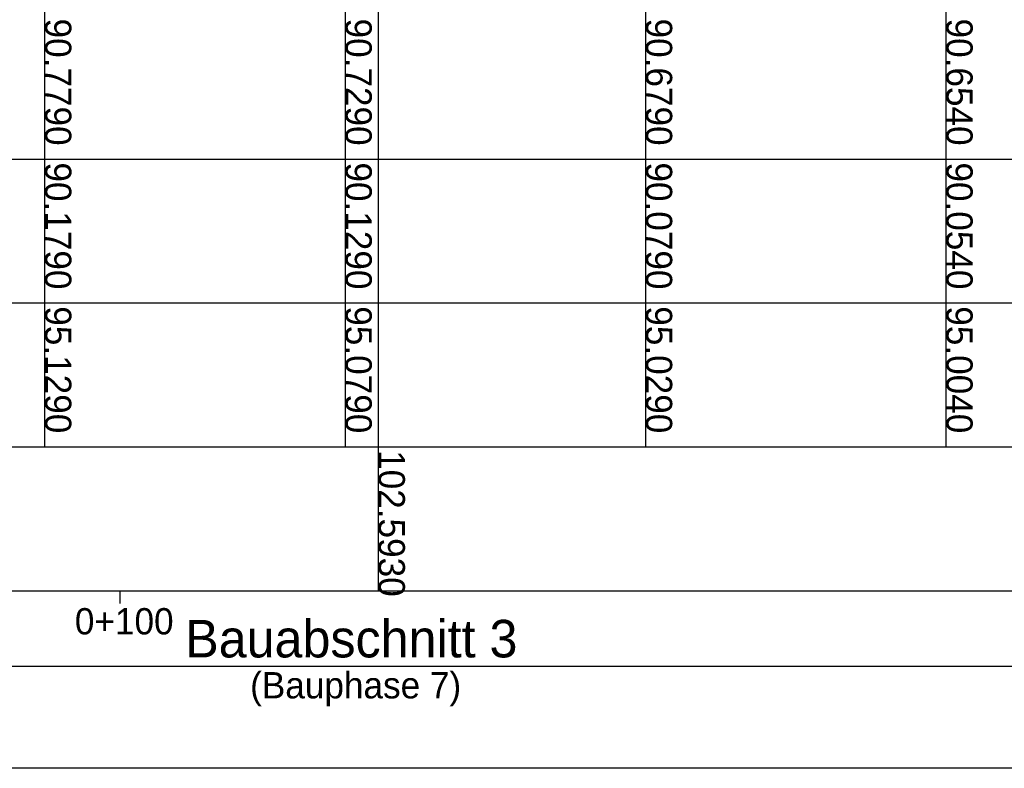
# Model space of a CAD drawing. Header units: metres. Extents: x 3458045 to 3462392, y 5482308 to 5484762.
# Tile 225 of 256: x 3460100 to 3460132, y 5483955 to 5483980. Entities that reach past the tile are written whole.
import ezdxf

# ---------------------------------------------------------------- set-up
doc = ezdxf.new("R2010")
doc.units = ezdxf.units.M
for name, color, linetype, lineweight in [('SP_Höhenplan-Beschriftung-Linien', 2, 'CONTINUOUS', 25), ('SP_Höhenplan-Beschriftung-Linien-Bestandsgelände', 7, 'CONTINUOUS', 25), ('SP_Höhenplan-Beschriftung-Text', 2, 'CONTINUOUS', 25)]:
    doc.layers.add(name, color=color, linetype=linetype, lineweight=lineweight)
doc.layers.add('SP_LAYOUT', color=50, linetype='CONTINUOUS', plot=False)
doc.layers.add('SP_VERM-VA-B44', color=150, linetype='CONTINUOUS')
doc.styles.add('K_ISOCP', font='k_isocp.shx')

msp = doc.modelspace()

# ---------------------------------------------------------------- linework, layer by layer
at = {"layer": 'SP_Höhenplan-Beschriftung-Linien', "color": 1, "linetype": 'ByBlock'}
for p, q in [((3460100.5579, 5483997.0659), (3460100.5579, 5483965.6286)), ((3460110.5579, 5483997.0157), (3460110.5579, 5483965.6286)), ((3460120.5579, 5483996.9656), (3460120.5579, 5483965.6286)), ((3460130.5579, 5483996.9413), (3460130.5579, 5483965.6286))]:
    msp.add_line(p, q, dxfattribs=at)
at = {"layer": 'SP_Höhenplan-Beschriftung-Linien', "color": 2}
for p, q in [((3460406.594, 5483975.2078), (3459990.95, 5483975.2078)), ((3460406.594, 5483970.4182), (3459990.95, 5483970.4182)), ((3460406.594, 5483965.6286), (3459990.95, 5483965.6286)), ((3460406.594, 5483960.8389), (3459990.95, 5483960.8389))]:
    msp.add_line(p, q, dxfattribs=at)
at = {"layer": 'SP_Höhenplan-Beschriftung-Linien-Bestandsgelände'}
msp.add_line((3460111.6622, 5484012.3801), (3460111.6622, 5483960.8389), dxfattribs=at)
at = {"layer": 'SP_Höhenplan-Beschriftung-Text', "color": 2}
msp.add_line((3460103.0579, 5483960.8389), (3460103.0579, 5483960.4289), dxfattribs=at)
at = {"layer": 'SP_LAYOUT'}
msp.add_lwpolyline([(3459988.5361, 5484045.9145), (3460409.8809, 5484045.9145), (3460409.8809, 5483954.9364), (3459988.5361, 5483954.9364)], close=True, dxfattribs=at)
at = {"layer": 'SP_VERM-VA-B44', "color": 1}
msp.add_line((3460019.6256, 5483958.3376), (3460406.4791, 5483958.3376), dxfattribs=at)

# ---------------------------------------------------------------- texts
at = {"layer": 'SP_Höhenplan-Beschriftung-Text', "style": 'K_ISOCP'}
msp.add_text('0+100', height=0.875, dxfattribs=at).set_placement((3460101.5638, 5483959.3954))
at = {"layer": 'SP_Höhenplan-Beschriftung-Text', "char_height": 0.875, "width": 7.557299, "attachment_point": 7, "rotation": 270, "style": 'K_ISOCP'}
for s, insert in [('90.7790', (3460100.5579, 5483979.8989)), ('90.7290', (3460110.5579, 5483979.8989)), ('90.6790', (3460120.5579, 5483979.8989)), ('90.6540', (3460130.5579, 5483979.8989)), ('90.1790', (3460100.5579, 5483975.1093)), ('90.1290', (3460110.5579, 5483975.1093)), ('90.0790', (3460120.5579, 5483975.1093)), ('90.0540', (3460130.5579, 5483975.1093)), ('95.1290', (3460100.5579, 5483970.3196)), ('95.0790', (3460110.5579, 5483970.3196)), ('95.0290', (3460120.5579, 5483970.3196)), ('95.0040', (3460130.5579, 5483970.3196)), ('102.5930', (3460111.6622, 5483965.53))]:
    msp.add_mtext(s, dxfattribs=dict(at, insert=insert))
at = {"layer": 'SP_Höhenplan-Beschriftung-Text', "color": 3, "insert": (3460110.7655, 5483959.2445), "char_height": 1.25, "attachment_point": 5, "style": 'K_ISOCP'}
msp.add_mtext('\\A1;Bauabschnitt 3', dxfattribs=at)
at = {"layer": 'SP_Höhenplan-Beschriftung-Text', "insert": (3460110.9098, 5483957.5702), "char_height": 0.875, "attachment_point": 5, "style": 'K_ISOCP'}
msp.add_mtext('\\A1;(Bauphase 7)', dxfattribs=at)

doc.saveas('drawing.dxf')
